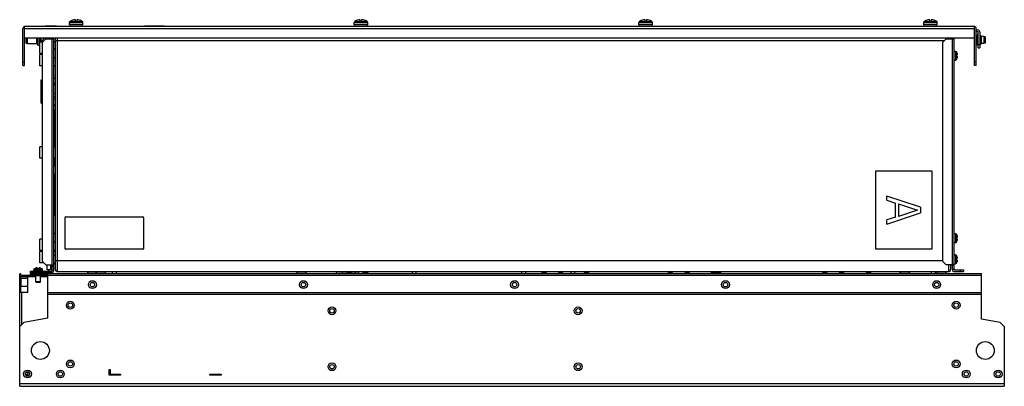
# Model space of a CAD drawing. Header units: millimetres. Extents: x 126 to 1006, y 623 to 950.
import ezdxf

# ---------------------------------------------------------------- set-up
doc = ezdxf.new("R2010")
doc.units = ezdxf.units.MM
doc.header["$LTSCALE"] = 102.550417
doc.layers.get('0').update_dxf_attribs({"linetype": 'CONTINUOUS'})

msp = doc.modelspace()

# ---------------------------------------------------------------- linework, layer by layer
at = {"color": 7, "linetype": 'CONTINUOUS'}
for p, q in [((175.72, 949.06), (175.72, 950.44)), ((176.92, 950.44), (176.92, 949.06)), ((430.22, 949.06), (430.22, 950.44)), ((431.42, 950.44), (431.42, 949.06)), ((684.72, 949.06), (684.72, 950.44)), ((685.92, 950.44), (685.92, 949.06)), ((939.22, 949.06), (939.22, 950.44)), ((940.42, 950.44), (940.42, 949.06)), ((128.72, 909.37), (128.72, 942.57)), ((130.22, 943.36), (129.88, 944.26)), ((130.22, 909.37), (130.22, 944.26)), ((130.22, 942.57), (979.22, 942.57)), ((978.92, 944.37), (130.52, 944.37)), ((148.72, 944.57), (148.72, 944.37)), ((158.72, 944.57), (148.72, 944.57)), ((149.72, 944.67), (149.72, 944.57)), ((149.72, 944.67), (157.72, 944.67)), ((157.72, 944.67), (157.72, 944.57)), ((158.72, 944.57), (158.72, 944.37)), ((170.32, 945.87), (170.32, 947.96)), ((170.32, 947.96), (182.32, 947.96)), ((182.32, 945.87), (170.32, 945.87)), ((170.76, 948.79), (176.26, 948.79)), ((170.82, 944.37), (170.82, 945.87)), ((172.92, 949.88), (172.92, 949.86)), ((175.72, 949.06), (176.92, 949.06)), ((176.26, 948.79), (181.87, 948.79)), ((179.72, 949.86), (179.72, 949.88)), ((181.82, 944.37), (181.82, 945.87)), ((182.32, 945.87), (182.32, 947.96)), ((237.32, 944.57), (237.32, 944.37)), ((255.32, 944.57), (237.32, 944.57)), ((255.32, 944.57), (255.32, 944.37)), ((424.82, 945.87), (424.82, 947.96)), ((424.82, 947.96), (436.82, 947.96)), ((436.82, 945.87), (424.82, 945.87)), ((425.26, 948.79), (430.76, 948.79)), ((425.32, 944.37), (425.32, 945.87)), ((427.42, 949.88), (427.42, 949.86)), ((430.22, 949.06), (431.42, 949.06)), ((430.76, 948.79), (436.37, 948.79)), ((434.22, 949.86), (434.22, 949.88)), ((436.32, 944.37), (436.32, 945.87)), ((436.82, 945.87), (436.82, 947.96)), ((679.32, 945.87), (679.32, 947.96)), ((679.32, 947.96), (691.32, 947.96)), ((691.32, 945.87), (679.32, 945.87)), ((679.76, 948.79), (685.26, 948.79)), ((679.82, 944.37), (679.82, 945.87)), ((681.92, 949.88), (681.92, 949.86)), ((684.72, 949.06), (685.92, 949.06)), ((685.26, 948.79), (690.87, 948.79)), ((688.72, 949.86), (688.72, 949.88)), ((690.82, 944.37), (690.82, 945.87)), ((691.32, 945.87), (691.32, 947.96)), ((720.98, 944.57), (720.98, 944.37)), ((720.98, 944.57), (773.98, 944.57)), ((743.48, 944.57), (743.48, 944.37)), ((743.49, 944.57), (743.49, 944.37)), ((743.99, 944.37), (743.99, 944.57)), ((763.49, 944.57), (763.49, 944.37)), ((763.99, 944.37), (763.99, 944.57)), ((773.98, 944.57), (773.98, 944.37)), ((933.82, 947.96), (945.82, 947.96)), ((933.82, 945.87), (933.82, 947.96)), ((945.82, 945.87), (933.82, 945.87)), ((934.26, 948.79), (939.76, 948.79)), ((934.32, 944.37), (934.32, 945.87)), ((936.42, 949.88), (936.42, 949.86)), ((939.22, 949.06), (940.42, 949.06)), ((939.76, 948.79), (945.37, 948.79)), ((943.22, 949.86), (943.22, 949.88)), ((945.32, 944.37), (945.32, 945.87)), ((945.82, 945.87), (945.82, 947.96)), ((979.56, 944.26), (979.22, 943.36)), ((979.22, 909.37), (979.22, 944.26)), ((980.72, 909.37), (980.72, 942.57)), ((130.22, 934.37), (979.22, 934.37)), ((131.72, 929.5), (131.72, 934.37)), ((132.72, 929.1), (132.72, 934.37)), ((141.28, 928.91), (141.28, 934.37)), ((142.32, 927.27), (142.32, 934.37)), ((143.82, 920.27), (143.82, 934.37)), ((144.62, 934.37), (144.62, 930.27)), ((148.42, 934.37), (146.32, 932.27)), ((149.32, 933.27), (146.32, 930.27)), ((149.32, 933.27), (156.32, 933.27)), ((150.32, 933.27), (150.32, 934.37)), ((153.32, 934.37), (153.32, 933.27)), ((154.52, 933.27), (154.52, 731.27)), ((154.82, 934.37), (154.82, 933.27)), ((156.32, 725.97), (156.32, 934.37)), ((157.82, 727.07), (157.82, 934.37)), ((159.62, 725.27), (159.62, 934.37)), ((953.92, 933.27), (950.92, 930.27)), ((953.92, 933.27), (960.92, 933.27)), ((956.02, 934.37), (956.02, 933.27)), ((957.82, 934.37), (957.82, 933.27)), ((959.12, 934.37), (959.12, 731.27)), ((959.42, 933.27), (959.42, 934.37)), ((960.92, 727.07), (960.92, 934.37)), ((980.72, 941.27), (981.92, 941.27)), ((980.72, 939.77), (981.92, 939.77)), ((982.42, 936.92), (981.62, 936.92)), ((981.62, 927.62), (981.62, 936.92)), ((982.42, 925.27), (982.42, 939.27)), ((983.92, 939.27), (983.92, 925.27)), ((984.87, 933.75), (983.92, 934.62)), ((984.87, 933.75), (984.87, 930.8)), ((985.13, 935.56), (985.13, 933.43)), ((987.62, 935.44), (985.13, 935.44)), ((988.82, 935.14), (987.62, 935.44)), ((987.62, 935.44), (987.62, 929.1)), ((988.82, 935.14), (988.82, 929.4)), ((131.72, 929.5), (132.72, 929.1)), ((132.72, 929.1), (141.28, 929.1)), ((143.82, 927.27), (142.32, 927.27)), ((146.32, 930.27), (143.82, 930.27)), ((146.32, 734.27), (146.32, 932.27)), ((156.35, 915.9), (156.35, 924.65)), ((157.82, 923.42), (156.35, 924.65)), ((157.82, 931.77), (952.42, 931.77)), ((950.92, 734.27), (950.92, 930.27)), ((982.42, 927.62), (981.62, 927.62)), ((982.42, 928.27), (983.92, 928.27)), ((982.42, 925.27), (983.92, 925.27)), ((984.87, 930.8), (983.92, 929.93)), ((985.13, 931.11), (985.13, 928.99)), ((987.62, 929.1), (985.13, 929.1)), ((988.82, 929.4), (987.62, 929.1)), ((146.32, 920.27), (143.82, 920.27)), ((143.82, 909.27), (143.82, 919.27)), ((146.32, 919.27), (143.82, 919.27)), ((157.82, 917.12), (156.35, 915.9)), ((960.92, 922.27), (962.13, 922.27)), ((962.13, 922.27), (962.13, 914.27)), ((963.78, 918.87), (962.92, 918.87)), ((962.92, 918.87), (962.92, 917.67)), ((962.92, 917.67), (963.78, 917.67)), ((962.96, 921.82), (962.96, 918.87)), ((962.96, 914.73), (962.96, 917.67)), ((963.7, 920.27), (963.74, 920.13)), ((963.86, 919.29), (963.7, 919.29)), ((963.7, 917.25), (963.86, 917.25)), ((963.74, 916.42), (963.7, 916.27)), ((963.78, 919.38), (963.71, 919.38)), ((963.78, 917.16), (963.71, 917.16)), ((963.74, 920.13), (963.78, 919.97)), ((963.74, 917.12), (963.78, 917.16)), ((963.78, 916.57), (963.74, 916.42)), ((128.72, 912.37), (130.22, 912.37)), ((128.72, 909.37), (130.22, 909.37)), ((146.32, 909.27), (143.82, 909.27)), ((960.92, 914.27), (962.13, 914.27)), ((980.72, 912.37), (979.22, 912.37)), ((980.72, 909.37), (979.22, 909.37)), ((156.32, 898.37), (157.82, 898.37)), ((156.32, 898.32), (157.82, 898.32)), ((145.12, 875.87), (145.12, 896.68)), ((145.12, 896.68), (146.32, 896.68)), ((145.12, 892.32), (146.32, 892.32)), ((145.12, 890.63), (146.32, 890.63)), ((157.82, 893.28), (156.32, 893.28)), ((156.35, 883.9), (156.35, 892.65)), ((157.82, 891.42), (156.35, 892.65)), ((145.12, 881.92), (146.32, 881.92)), ((145.12, 880.22), (146.32, 880.22)), ((157.82, 881.23), (156.32, 881.23)), ((157.82, 885.12), (156.35, 883.9)), ((145.12, 875.87), (146.32, 875.87)), ((156.32, 879.27), (157.82, 879.27)), ((157.82, 874.23), (156.32, 874.23)), ((156.32, 874.17), (157.82, 874.17)), ((156.32, 873.77), (157.82, 873.77)), ((156.62, 873.77), (156.62, 874.17)), ((157.82, 869.77), (156.32, 869.77)), ((156.62, 837.06), (156.62, 869.77)), ((143.82, 826.77), (143.82, 836.77)), ((146.32, 836.77), (143.82, 836.77)), ((146.32, 826.77), (143.82, 826.77)), ((156.35, 811.4), (156.35, 820.15)), ((157.82, 818.92), (156.35, 820.15)), ((156.62, 819.93), (156.62, 826.49)), ((157.82, 812.62), (156.35, 811.4)), ((156.62, 775.37), (156.62, 811.62)), ((890.92, 815.27), (940.92, 815.27)), ((890.92, 745.27), (890.92, 815.27)), ((940.92, 815.27), (940.92, 745.27)), ((930.92, 782.77), (900.92, 792.77)), ((900.92, 789.02), (900.92, 792.77)), ((900.92, 789.02), (908.58, 786.52)), ((908.58, 774.02), (908.58, 786.52)), ((911.13, 785.9), (928.36, 780.27)), ((911.13, 785.9), (911.13, 774.65)), ((156.62, 775.37), (157.82, 776.57)), ((900.92, 767.77), (930.92, 777.77)), ((928.36, 780.27), (911.13, 774.65)), ((930.92, 782.77), (930.92, 777.77)), ((166.32, 745.77), (166.32, 773.77)), ((166.82, 774.27), (235.82, 774.27)), ((236.32, 773.77), (236.32, 745.77)), ((908.58, 774.02), (900.92, 771.52)), ((900.92, 767.77), (900.92, 771.52)), ((156.35, 750.9), (156.35, 759.65)), ((157.82, 758.42), (156.35, 759.65)), ((960.92, 759.27), (962.13, 759.27)), ((962.13, 759.27), (962.13, 751.27)), ((962.96, 758.82), (962.96, 755.87)), ((963.7, 757.27), (963.74, 757.13)), ((963.74, 757.13), (963.78, 756.97)), ((143.82, 744.27), (143.82, 754.27)), ((146.32, 754.27), (143.82, 754.27)), ((157.82, 752.12), (156.35, 750.9)), ((960.92, 751.27), (962.13, 751.27)), ((963.78, 755.87), (962.92, 755.87)), ((962.92, 755.87), (962.92, 754.67)), ((962.92, 754.67), (963.78, 754.67)), ((962.96, 751.73), (962.96, 754.67)), ((963.86, 756.29), (963.7, 756.29)), ((963.7, 754.25), (963.86, 754.25)), ((963.74, 753.42), (963.7, 753.27)), ((963.78, 756.38), (963.71, 756.38)), ((963.78, 754.16), (963.71, 754.16)), ((963.74, 754.12), (963.78, 754.16)), ((963.78, 753.57), (963.74, 753.42)), ((146.32, 744.27), (143.82, 744.27)), ((143.82, 733.27), (143.82, 743.27)), ((146.32, 743.27), (143.82, 743.27)), ((156.35, 731.9), (156.35, 740.65)), ((157.82, 739.42), (156.35, 740.65)), ((235.82, 745.27), (166.82, 745.27)), ((940.92, 745.27), (890.92, 745.27)), ((960.92, 740.27), (962.13, 740.27)), ((962.13, 740.27), (962.13, 732.27)), ((962.96, 739.82), (962.96, 736.87)), ((147.32, 733.27), (143.82, 733.27)), ((146.32, 734.27), (149.32, 731.27)), ((149.32, 731.27), (156.32, 731.27)), ((150.32, 726.77), (150.32, 731.27)), ((153.32, 731.27), (153.32, 726.77)), ((154.82, 725.97), (154.82, 731.27)), ((157.82, 733.12), (156.35, 731.9)), ((950.92, 734.77), (157.82, 734.77)), ((950.92, 734.27), (953.92, 731.27)), ((960.92, 731.27), (953.92, 731.27)), ((956.02, 730.77), (956.02, 725.27)), ((957.82, 730.77), (957.82, 727.07)), ((959.42, 727.07), (959.42, 731.27)), ((960.92, 732.27), (962.13, 732.27)), ((963.78, 736.87), (962.92, 736.87)), ((962.92, 736.87), (962.92, 735.67)), ((962.92, 735.67), (963.78, 735.67)), ((962.96, 732.73), (962.96, 735.67)), ((963.7, 738.27), (963.74, 738.13)), ((963.86, 737.29), (963.7, 737.29)), ((963.7, 735.25), (963.86, 735.25)), ((963.74, 734.42), (963.7, 734.27)), ((963.78, 737.38), (963.71, 737.38)), ((963.78, 735.16), (963.71, 735.16)), ((963.74, 738.13), (963.78, 737.97)), ((963.74, 735.12), (963.78, 735.16)), ((963.78, 734.57), (963.74, 734.42)), ((125.82, 622.77), (125.82, 723.32)), ((126.82, 723.32), (125.82, 723.32)), ((126.82, 706.9), (126.82, 723.32)), ((139.02, 721.87), (127.32, 721.87)), ((132.97, 720.87), (132.97, 721.87)), ((135.32, 723.67), (135.32, 722.17)), ((135.32, 723.67), (985.32, 723.67)), ((150.82, 722.17), (135.32, 722.17)), ((135.42, 724.17), (135.42, 725.67)), ((135.42, 725.67), (154.52, 725.67)), ((154.52, 724.17), (135.42, 724.17)), ((138.32, 725.67), (138.32, 726.88)), ((138.32, 726.88), (146.32, 726.88)), ((138.32, 723.67), (138.32, 722.17)), ((138.42, 724.17), (138.42, 725.67)), ((138.77, 727.72), (141.72, 727.72)), ((139.02, 722.17), (139.02, 721.42)), ((140.32, 728.46), (140.46, 728.5)), ((140.32, 723.67), (140.32, 724.17)), ((140.46, 728.5), (140.62, 728.54)), ((141.21, 728.54), (141.21, 728.47)), ((141.3, 728.62), (141.3, 728.46)), ((141.72, 728.53), (141.72, 727.67)), ((141.72, 727.67), (142.92, 727.67)), ((142.92, 727.67), (142.92, 728.53)), ((145.86, 727.72), (142.92, 727.72)), ((143.33, 728.46), (143.33, 728.62)), ((143.43, 728.54), (143.43, 728.47)), ((143.47, 728.5), (143.43, 728.54)), ((144.02, 728.54), (144.17, 728.5)), ((144.17, 728.5), (144.32, 728.46)), ((144.32, 723.67), (144.32, 724.17)), ((145.62, 722.17), (145.62, 721.42)), ((985.32, 721.87), (145.62, 721.87)), ((146.32, 724.17), (146.32, 726.88)), ((149.32, 725.67), (149.32, 724.17)), ((153.32, 726.77), (150.32, 726.77)), ((150.82, 683.68), (150.82, 723.67)), ((151.82, 725.67), (151.82, 726.77)), ((154.82, 729.97), (156.32, 729.97)), ((154.82, 726.47), (156.32, 726.47)), ((159.62, 725.27), (956.02, 725.27)), ((186.91, 723.67), (186.39, 725.08)), ((186.39, 725.08), (202.74, 725.08)), ((194.41, 723.67), (193.89, 725.08)), ((202.23, 723.67), (202.74, 725.08)), ((208.32, 725.27), (208.32, 723.67)), ((212.32, 723.67), (212.32, 725.27)), ((373.91, 723.67), (373.39, 725.08)), ((373.39, 725.08), (382.24, 725.08)), ((381.73, 723.67), (382.24, 725.08)), ((409.69, 724.75), (408.7, 723.76)), ((410.96, 723.77), (418.06, 723.77)), ((417.97, 723.67), (418.84, 724.62)), ((418.84, 724.62), (421.79, 724.62)), ((421.79, 724.62), (422.66, 723.67)), ((422.57, 723.77), (428.92, 723.77)), ((425.82, 723.77), (425.82, 725.27)), ((428.82, 723.77), (428.82, 725.27)), ((432.83, 724.62), (431.97, 723.67)), ((432.83, 724.62), (436.79, 724.62)), ((435.79, 724.62), (436.65, 723.67)), ((437.66, 723.67), (436.79, 724.62)), ((476.98, 723.67), (476.89, 725.27)), ((479.89, 725.27), (479.97, 723.67)), ((574.32, 725.27), (574.32, 723.67)), ((578.32, 723.67), (578.32, 725.27)), ((593.1, 724.62), (592.23, 723.67)), ((593.1, 724.62), (596.05, 724.62)), ((596.05, 724.62), (596.92, 723.67)), ((607.84, 724.62), (606.97, 723.67)), ((607.84, 724.62), (610.79, 724.62)), ((611.66, 723.67), (610.79, 724.62)), ((618.66, 723.67), (618.74, 725.27)), ((621.74, 725.27), (621.65, 723.67)), ((630.84, 724.62), (629.97, 723.67)), ((630.84, 724.62), (633.79, 724.62)), ((634.66, 723.67), (633.79, 724.62)), ((704.97, 723.67), (705.84, 724.62)), ((705.84, 724.62), (708.79, 724.62)), ((708.79, 724.62), (709.66, 723.67)), ((720.84, 724.62), (719.97, 723.67)), ((720.84, 724.62), (723.79, 724.62)), ((724.66, 723.67), (723.79, 724.62)), ((744.21, 724.37), (747.8, 724.37)), ((744.21, 723.67), (744.21, 724.37)), ((744.39, 724.37), (744.39, 723.67)), ((746.51, 724.37), (746.51, 723.67)), ((748.62, 724.37), (752.21, 724.37)), ((749.91, 724.37), (749.91, 723.67)), ((752.02, 724.37), (752.02, 723.67)), ((752.21, 724.37), (752.21, 723.67)), ((842.97, 723.67), (843.84, 724.62)), ((843.84, 724.62), (846.79, 724.62)), ((846.79, 724.62), (847.66, 723.67)), ((858.84, 724.62), (857.97, 723.67)), ((858.84, 724.62), (861.79, 724.62)), ((862.66, 723.67), (861.79, 724.62)), ((882.84, 724.62), (881.97, 723.67)), ((882.84, 724.62), (885.79, 724.62)), ((885.79, 724.62), (886.66, 723.67)), ((912.39, 725.08), (921.24, 725.08)), ((912.91, 723.67), (912.39, 725.08)), ((920.73, 723.67), (921.24, 725.08)), ((940.32, 725.27), (940.32, 723.67)), ((944.32, 723.67), (944.32, 725.27)), ((945.39, 725.08), (954.24, 725.08)), ((945.91, 723.67), (945.39, 725.08)), ((953.73, 723.67), (954.24, 725.08)), ((960.92, 727.27), (959.42, 727.27)), ((961.22, 726.77), (969.42, 726.77)), ((961.22, 725.27), (969.42, 725.27)), ((966.42, 726.77), (966.42, 725.27)), ((969.42, 726.77), (969.42, 725.27)), ((985.32, 682.89), (985.32, 723.67)), ((125.82, 715.82), (126.82, 715.82)), ((126.82, 719.08), (127.02, 719.08)), ((127.02, 712.26), (127.02, 719.38)), ((127.02, 719.38), (133.17, 719.38)), ((127.32, 720.87), (140.32, 720.87)), ((133.17, 706.9), (133.17, 720.87)), ((145.62, 721.42), (139.02, 721.42)), ((140.32, 716.05), (140.32, 721.42)), ((140.69, 715.67), (140.32, 716.05)), ((144.32, 716.05), (140.32, 716.05)), ((143.94, 715.67), (140.69, 715.67)), ((143.94, 715.67), (144.32, 716.05)), ((144.32, 716.05), (144.32, 721.42)), ((144.32, 720.87), (150.82, 720.87)), ((126.82, 709.9), (125.82, 709.9)), ((125.82, 708.9), (126.82, 708.9)), ((125.82, 706.9), (133.17, 706.9)), ((126.82, 712.56), (127.02, 712.56)), ((127.02, 712.26), (133.17, 712.26)), ((127.82, 678.27), (127.82, 706.9)), ((150.82, 706.67), (985.32, 706.67)), ((150.82, 705.22), (985.32, 705.22)), ((129.46, 679.92), (125.82, 676.27)), ((150.82, 683.68), (129.46, 679.92)), ((1002.17, 679.92), (985.32, 682.89)), ((1005.82, 676.27), (1002.17, 679.92)), ((1005.82, 676.27), (1005.82, 622.77)), ((133.17, 635.06), (131.54, 635.06)), ((133.17, 635.72), (133.17, 631.82)), ((205.82, 632.77), (205.82, 637.77)), ((205.82, 637.77), (206.82, 637.77)), ((206.82, 637.77), (206.82, 633.77)), ((206.82, 633.77), (215.82, 633.77)), ((215.82, 633.77), (215.82, 632.77)), ((295.82, 632.77), (295.82, 633.77)), ((295.82, 633.77), (305.82, 633.77)), ((305.82, 633.77), (305.82, 632.77)), ((1005.82, 625.07), (125.82, 625.07)), ((130.87, 633.52), (133.17, 633.52)), ((133.17, 633.12), (130.96, 633.12)), ((215.82, 632.77), (205.82, 632.77)), ((305.82, 632.77), (295.82, 632.77)), ((125.82, 622.77), (1005.82, 622.77))]:
    msp.add_line(p, q, dxfattribs=at)
for centre, radius in [((190.82, 713.67), 3.5), ((190.82, 713.67), 2), ((379.42, 713.67), 3.5), ((379.42, 713.67), 2), ((568.12, 713.67), 3.5), ((568.12, 713.67), 2), ((756.62, 713.67), 3.5), ((756.62, 713.67), 2), ((945.32, 713.67), 3.5), ((945.32, 713.67), 2), ((171.12, 695.27), 3.5), ((171.12, 695.27), 2), ((962.82, 695.27), 3.5), ((962.82, 695.27), 2), ((404.92, 690.27), 3.5), ((404.92, 690.27), 2), ((624.92, 690.27), 3.5), ((624.92, 690.27), 2), ((144.32, 654.77), 8), ((988.82, 654.77), 8), ((171.12, 642.77), 3.5), ((171.12, 642.77), 2), ((404.92, 640.27), 3.5), ((624.92, 640.27), 3.5), ((962.82, 642.77), 3.5), ((962.82, 642.77), 2), ((132.82, 633.77), 3.5), ((132.82, 633.77), 2), ((162.12, 633.77), 3.5), ((162.12, 633.77), 2), ((404.92, 640.27), 2), ((624.92, 640.27), 2), ((971.82, 633.77), 3.5), ((971.82, 633.77), 2), ((1000.32, 633.77), 3.5), ((1000.32, 633.77), 2)]:
    msp.add_circle(centre, radius, dxfattribs=at)
for centre, radius, start, end in [((176.32, 940.47), 9.99, 93.44404, 109.9023), ((176.32, 940.47), 9.99, 70.0977, 86.55596), ((430.82, 940.47), 9.99, 93.44404, 109.9023), ((430.82, 940.47), 9.99, 70.0977, 86.55596), ((685.32, 940.47), 9.99, 93.44404, 109.9023), ((685.32, 940.47), 9.99, 70.0977, 86.55596), ((939.82, 940.47), 9.99, 93.44404, 109.9023), ((939.82, 940.47), 9.99, 70.0977, 86.55596), ((130.52, 942.57), 1.8, 90, 180), ((171.32, 947.96), 1, 123.74899, 180), ((176.32, 940.47), 10, 109.87687, 123.74899), ((176.32, 940.47), 10, 56.25101, 70.12313), ((181.32, 947.96), 1, 0, 56.25101), ((425.82, 947.96), 1, 123.74899, 180), ((430.82, 940.47), 10, 109.87687, 123.74899), ((430.82, 940.47), 10, 56.25101, 70.12313), ((435.82, 947.96), 1, 0, 56.25101), ((680.32, 947.96), 1, 123.74899, 180), ((685.32, 940.47), 10, 109.87687, 123.74899), ((685.32, 940.47), 10, 56.25101, 70.12313), ((690.32, 947.96), 1, 0, 56.25101), ((934.82, 947.96), 1, 123.74899, 180), ((939.82, 940.47), 10, 109.87687, 123.74899), ((939.82, 940.47), 10, 56.25101, 70.12313), ((944.82, 947.96), 1, 0, 56.25101), ((978.92, 942.57), 1.8, 0, 90), ((981.92, 939.27), 2, 0, 90), ((981.92, 939.27), 0.5, 0, 90), ((984.52, 935.56), 0.612, 0, 171.15825), ((983.52, 932.27), 2, 312.42772, 47.57228), ((141.82, 928.91), 0.536, 180, 343.32759), ((157.52, 929.77), 1.2, 70.55713, 179.24914), ((984.52, 928.99), 0.612, 188.84175, 360), ((962.13, 921.27), 1, 33.05573, 90), ((957.52, 918.27), 6.5, 17.92021, 33.05573), ((957.52, 918.27), 6.5, 326.94427, 342.07979), ((964.45, 917.27), 0.754, 179.97978, 181.63199), ((959.44, 918.79), 4.5, 13.41517, 15.18743), ((959.43, 917.76), 4.51, 344.81515, 346.58302), ((959.72, 918.86), 4.21, 12.75585, 13.4083), ((959.71, 917.69), 4.22, 346.58682, 347.23849), ((960.04, 918.93), 3.89, 11.70063, 12.763), ((960.07, 917.61), 3.85, 347.23117, 348.30301), ((960.46, 919.02), 3.45, 10.74647, 11.70061), ((960.46, 917.53), 3.45, 348.30452, 349.25737), ((960.86, 919.1), 3.05, 9.95071, 10.74431), ((960.8, 917.46), 3.11, 349.26188, 349.86694), ((960.99, 917.43), 2.92, 349.87111, 350.05652), ((962.67, 919.35), 1.22, 4.59562, 5.23119), ((963.68, 919.37), 0.21, 351.12477, 353.69006), ((963.68, 917.18), 0.21, 6.30813, 8.87751), ((962.67, 917.2), 1.22, 354.77157, 355.40687), ((157.52, 909.77), 1.2, 180.75086, 289.44287), ((962.13, 915.27), 1, 270, 326.94427), ((157.52, 836.27), 1.2, 70.55713, 179.24914), ((157.52, 827.27), 1.2, 180.75086, 289.44287), ((182.3, 719.21), 61.75, 114.57487, 114.88761), ((166.82, 773.77), 0.5, 90, 180), ((235.82, 773.77), 0.5, 0, 90), ((962.13, 758.27), 1, 33.05573, 90), ((957.52, 755.27), 6.5, 17.92021, 33.05573), ((959.44, 755.79), 4.5, 13.41517, 15.18743), ((959.72, 755.86), 4.21, 12.75585, 13.4083), ((962.13, 752.27), 1, 270, 326.94427), ((957.52, 755.27), 6.5, 326.94427, 342.07979), ((964.45, 754.27), 0.754, 179.97978, 181.63199), ((959.43, 754.76), 4.51, 344.81515, 346.58302), ((959.71, 754.69), 4.22, 346.58682, 347.23849), ((960.04, 755.93), 3.89, 11.70063, 12.763), ((960.07, 754.61), 3.85, 347.23117, 348.30301), ((960.46, 756.02), 3.45, 10.74647, 11.70061), ((960.46, 754.53), 3.45, 348.30452, 349.25737), ((960.86, 756.1), 3.05, 9.95071, 10.74431), ((960.8, 754.46), 3.11, 349.26188, 349.86694), ((960.99, 754.43), 2.92, 349.87111, 350.05652), ((962.67, 756.35), 1.22, 4.59562, 5.23119), ((963.68, 756.37), 0.21, 351.12477, 353.69006), ((963.68, 754.18), 0.21, 6.30813, 8.87751), ((962.67, 754.2), 1.22, 354.77157, 355.40687), ((157.52, 744.77), 1.2, 180.75086, 289.44287), ((157.52, 742.77), 1.2, 121.22904, 179.24914), ((166.82, 745.77), 0.5, 180, 270), ((235.82, 745.77), 0.5, 270, 360), ((962.13, 739.27), 1, 33.05573, 90), ((957.52, 736.27), 6.5, 17.92021, 33.05573), ((157.52, 733.77), 1.2, 250.47483, 289.44287), ((962.13, 733.27), 1, 270, 326.94427), ((957.52, 736.27), 6.5, 326.94427, 342.07979), ((964.45, 735.27), 0.754, 179.97978, 181.63199), ((959.44, 736.79), 4.5, 13.41517, 15.18743), ((959.43, 735.76), 4.51, 344.81515, 346.58302), ((959.72, 736.86), 4.21, 12.75585, 13.4083), ((959.71, 735.69), 4.22, 346.58682, 347.23849), ((960.04, 736.93), 3.89, 11.70063, 12.763), ((960.07, 735.61), 3.85, 347.23117, 348.30301), ((960.46, 737.02), 3.45, 10.74647, 11.70061), ((960.46, 735.53), 3.45, 348.30452, 349.25737), ((960.86, 737.1), 3.05, 9.95071, 10.74431), ((960.8, 735.46), 3.11, 349.26188, 349.86694), ((960.99, 735.43), 2.92, 349.87111, 350.05652), ((962.67, 737.35), 1.22, 4.59562, 5.23119), ((963.68, 737.37), 0.21, 351.12477, 353.69006), ((963.68, 735.18), 0.21, 6.30813, 8.87751), ((962.67, 735.2), 1.22, 354.77157, 355.40687), ((127.32, 720.37), 1.5, 90, 107.07561), ((139.32, 726.88), 1, 123.05573, 180), ((142.32, 722.27), 6.5, 107.92021, 123.05573), ((141.8, 724.2), 4.5, 103.41517, 105.18743), ((141.73, 724.48), 4.21, 102.75585, 103.4083), ((141.66, 724.79), 3.89, 101.70063, 102.763), ((141.57, 725.22), 3.45, 100.74647, 101.70061), ((141.49, 725.61), 3.05, 99.95071, 100.74431), ((141.24, 727.43), 1.22, 94.59562, 95.23119), ((141.22, 728.43), 0.21, 81.12477, 83.69006), ((143.32, 729.21), 0.754, 269.97978, 271.63199), ((143.41, 728.44), 0.21, 96.30813, 98.87751), ((143.39, 727.43), 1.22, 84.77157, 85.40687), ((143.13, 725.56), 3.11, 79.26188, 79.86694), ((143.16, 725.74), 2.92, 79.87111, 80.05652), ((143.06, 725.22), 3.45, 78.30452, 79.25737), ((142.98, 724.83), 3.85, 77.23117, 78.30301), ((142.9, 724.47), 4.22, 76.58682, 77.23849), ((142.83, 724.18), 4.51, 74.81515, 76.58302), ((142.32, 722.27), 6.5, 56.94427, 72.07979), ((145.32, 726.88), 1, 0, 56.94427), ((154.52, 725.97), 1.8, 270, 360), ((154.52, 725.97), 0.3, 270, 360), ((159.62, 727.07), 1.8, 180, 270), ((414.22, 721.47), 2.3, 90, 96.96217), ((420.32, 723.27), 2, 90, 137.57228), ((435.32, 723.27), 2, 42.42772, 90), ((609.32, 723.27), 2, 42.42772, 90), ((632.32, 723.27), 2, 42.42772, 90), ((707.32, 723.27), 2, 90, 137.57228), ((722.32, 723.27), 2, 42.42772, 90), ((748.21, 726.02), 1.7, 206.56511, 333.43554), ((748.21, 726.02), 1.25, 220.84279, 319.13936), ((845.32, 723.27), 2, 90, 137.57228), ((860.32, 723.27), 2, 42.42772, 90), ((956.02, 727.07), 1.8, 270, 360), ((961.22, 727.07), 1.8, 180, 270), ((961.22, 727.07), 0.3, 180, 270), ((127.32, 720.37), 0.5, 90, 180)]:
    msp.add_arc(centre, radius, start, end, dxfattribs=at)
for points in [[(130.52, 944.37), (130.41, 944.37), (130.3, 944.32), (130.22, 944.26)], [(979.22, 944.26), (979.16, 944.3), (979.09, 944.34), (979.02, 944.36)], [(963.88, 919.3), (963.88, 919.31), (963.88, 919.31), (963.88, 919.31)], [(963.88, 917.23), (963.88, 917.24), (963.88, 917.24), (963.88, 917.24)], [(156.34, 774.37), (156.38, 774.72), (156.5, 775.05), (156.62, 775.37)], [(963.88, 756.3), (963.88, 756.31), (963.88, 756.31), (963.88, 756.31)], [(963.88, 754.23), (963.88, 754.24), (963.88, 754.24), (963.88, 754.24)], [(963.88, 737.3), (963.88, 737.31), (963.88, 737.31), (963.88, 737.31)], [(963.88, 735.23), (963.88, 735.24), (963.88, 735.24), (963.88, 735.24)], [(141.29, 728.63), (141.28, 728.64), (141.28, 728.64), (141.27, 728.64)], [(143.36, 728.64), (143.35, 728.64), (143.35, 728.64), (143.35, 728.63)]]:
    msp.add_open_spline(points, degree=3, dxfattribs=at)
for points, knots in [([(979.02, 944.36), (979, 944.36), (978.97, 944.37), (978.93, 944.37), (978.92, 944.37)], [0, 0, 0, 0, 0.504331, 1, 1, 1, 1]), ([(963.74, 919.42), (963.73, 919.42), (963.71, 919.39), (963.7, 919.35), (963.7, 919.32), (963.7, 919.3)], [0, 0, 0, 0, 0.314054, 0.611517, 1, 1, 1, 1]), ([(963.7, 919.3), (963.7, 919.26), (963.7, 919.18), (963.72, 919.07), (963.74, 918.96), (963.76, 918.9), (963.78, 918.87)], [0, 0, 0, 0, 0.255954, 0.535966, 0.795924, 1, 1, 1, 1]), ([(963.78, 917.67), (963.77, 917.65), (963.74, 917.59), (963.71, 917.46), (963.7, 917.35), (963.7, 917.27)], [0, 0, 0, 0, 0.201541, 0.457293, 1, 1, 1, 1]), ([(963.7, 917.25), (963.7, 917.23), (963.7, 917.2), (963.71, 917.16), (963.73, 917.12), (963.74, 917.12)], [0, 0, 0, 0, 0.389023, 0.68683, 1, 1, 1, 1]), ([(963.78, 919.38), (963.78, 919.39), (963.77, 919.41), (963.75, 919.42), (963.74, 919.42)], [0, 0, 0, 0, 0.621626, 1, 1, 1, 1]), ([(963.86, 919.29), (963.85, 919.29), (963.84, 919.3), (963.81, 919.33), (963.8, 919.36), (963.78, 919.38)], [0, 0, 0, 0, 0.135226, 0.342168, 1, 1, 1, 1]), ([(963.86, 917.25), (963.85, 917.25), (963.84, 917.25), (963.81, 917.22), (963.8, 917.19), (963.78, 917.16)], [0, 0, 0, 0, 0.135167, 0.342032, 1, 1, 1, 1]), ([(963.88, 919.46), (963.88, 919.47), (963.88, 919.53), (963.87, 919.58), (963.86, 919.62)], [0, 0, 0, 0, 0.224754, 1, 1, 1, 1]), ([(963.86, 919.29), (963.86, 919.29), (963.87, 919.29), (963.87, 919.3), (963.88, 919.3)], [0, 0, 0, 0, 0.22954, 1, 1, 1, 1]), ([(963.88, 917.24), (963.88, 917.25), (963.87, 917.25), (963.86, 917.25), (963.86, 917.25)], [0, 0, 0, 0, 0.298415, 1, 1, 1, 1]), ([(963.86, 916.92), (963.86, 916.94), (963.87, 916.99), (963.88, 917.05), (963.88, 917.09)], [0, 0, 0, 0, 0.273583, 1, 1, 1, 1]), ([(963.88, 919.31), (963.88, 919.32), (963.88, 919.32), (963.88, 919.33), (963.88, 919.33)], [0, 0, 0, 0, 0.225865, 1, 1, 1, 1]), ([(963.88, 917.21), (963.88, 917.22), (963.88, 917.22), (963.88, 917.23), (963.88, 917.23)], [0, 0, 0, 0, 0.274537, 1, 1, 1, 1]), ([(963.89, 919.34), (963.89, 919.35), (963.89, 919.38), (963.89, 919.42), (963.89, 919.45)], [0, 0, 0, 0, 0.201893, 1, 1, 1, 1]), ([(963.89, 917.1), (963.89, 917.11), (963.89, 917.14), (963.89, 917.18), (963.89, 917.2)], [0, 0, 0, 0, 0.297288, 1, 1, 1, 1]), ([(963.74, 756.42), (963.73, 756.42), (963.71, 756.39), (963.7, 756.35), (963.7, 756.32), (963.7, 756.3)], [0, 0, 0, 0, 0.314054, 0.611517, 1, 1, 1, 1]), ([(963.7, 756.3), (963.7, 756.26), (963.7, 756.18), (963.72, 756.07), (963.74, 755.96), (963.76, 755.9), (963.78, 755.87)], [0, 0, 0, 0, 0.255954, 0.535966, 0.795924, 1, 1, 1, 1]), ([(963.78, 754.67), (963.77, 754.65), (963.74, 754.59), (963.71, 754.46), (963.7, 754.35), (963.7, 754.27)], [0, 0, 0, 0, 0.201541, 0.457293, 1, 1, 1, 1]), ([(963.7, 754.25), (963.7, 754.23), (963.7, 754.2), (963.71, 754.16), (963.73, 754.12), (963.74, 754.12)], [0, 0, 0, 0, 0.389023, 0.68683, 1, 1, 1, 1]), ([(963.78, 756.38), (963.78, 756.39), (963.77, 756.41), (963.75, 756.42), (963.74, 756.42)], [0, 0, 0, 0, 0.621626, 1, 1, 1, 1]), ([(963.86, 756.29), (963.85, 756.29), (963.84, 756.3), (963.81, 756.33), (963.8, 756.36), (963.78, 756.38)], [0, 0, 0, 0, 0.135226, 0.342168, 1, 1, 1, 1]), ([(963.86, 754.25), (963.85, 754.25), (963.84, 754.25), (963.81, 754.22), (963.8, 754.19), (963.78, 754.16)], [0, 0, 0, 0, 0.135167, 0.342032, 1, 1, 1, 1]), ([(963.88, 756.46), (963.88, 756.47), (963.88, 756.53), (963.87, 756.58), (963.86, 756.62)], [0, 0, 0, 0, 0.224754, 1, 1, 1, 1]), ([(963.86, 756.29), (963.86, 756.29), (963.87, 756.29), (963.87, 756.3), (963.88, 756.3)], [0, 0, 0, 0, 0.22954, 1, 1, 1, 1]), ([(963.88, 754.24), (963.88, 754.25), (963.87, 754.25), (963.86, 754.25), (963.86, 754.25)], [0, 0, 0, 0, 0.298415, 1, 1, 1, 1]), ([(963.86, 753.92), (963.86, 753.94), (963.87, 753.99), (963.88, 754.05), (963.88, 754.09)], [0, 0, 0, 0, 0.273583, 1, 1, 1, 1]), ([(963.88, 756.31), (963.88, 756.32), (963.88, 756.32), (963.88, 756.33), (963.88, 756.33)], [0, 0, 0, 0, 0.225865, 1, 1, 1, 1]), ([(963.88, 754.21), (963.88, 754.22), (963.88, 754.22), (963.88, 754.23), (963.88, 754.23)], [0, 0, 0, 0, 0.274537, 1, 1, 1, 1]), ([(963.89, 756.34), (963.89, 756.35), (963.89, 756.38), (963.89, 756.42), (963.89, 756.45)], [0, 0, 0, 0, 0.201893, 1, 1, 1, 1]), ([(963.89, 754.1), (963.89, 754.11), (963.89, 754.14), (963.89, 754.18), (963.89, 754.2)], [0, 0, 0, 0, 0.297288, 1, 1, 1, 1]), ([(963.74, 737.42), (963.73, 737.42), (963.71, 737.39), (963.7, 737.35), (963.7, 737.32), (963.7, 737.3)], [0, 0, 0, 0, 0.314054, 0.611517, 1, 1, 1, 1]), ([(963.7, 737.3), (963.7, 737.26), (963.7, 737.18), (963.72, 737.07), (963.74, 736.96), (963.76, 736.9), (963.78, 736.87)], [0, 0, 0, 0, 0.255954, 0.535966, 0.795924, 1, 1, 1, 1]), ([(963.78, 735.67), (963.77, 735.65), (963.74, 735.59), (963.71, 735.46), (963.7, 735.35), (963.7, 735.27)], [0, 0, 0, 0, 0.201541, 0.457293, 1, 1, 1, 1]), ([(963.7, 735.25), (963.7, 735.23), (963.7, 735.2), (963.71, 735.16), (963.73, 735.12), (963.74, 735.12)], [0, 0, 0, 0, 0.389023, 0.68683, 1, 1, 1, 1]), ([(963.78, 737.38), (963.78, 737.39), (963.77, 737.41), (963.75, 737.42), (963.74, 737.42)], [0, 0, 0, 0, 0.621626, 1, 1, 1, 1]), ([(963.86, 737.29), (963.85, 737.29), (963.84, 737.3), (963.81, 737.33), (963.8, 737.36), (963.78, 737.38)], [0, 0, 0, 0, 0.135226, 0.342168, 1, 1, 1, 1]), ([(963.86, 735.25), (963.85, 735.25), (963.84, 735.25), (963.81, 735.22), (963.8, 735.19), (963.78, 735.16)], [0, 0, 0, 0, 0.135167, 0.342032, 1, 1, 1, 1]), ([(963.88, 737.46), (963.88, 737.47), (963.88, 737.53), (963.87, 737.58), (963.86, 737.62)], [0, 0, 0, 0, 0.224754, 1, 1, 1, 1]), ([(963.86, 737.29), (963.86, 737.29), (963.87, 737.29), (963.87, 737.3), (963.88, 737.3)], [0, 0, 0, 0, 0.22954, 1, 1, 1, 1]), ([(963.88, 735.24), (963.88, 735.25), (963.87, 735.25), (963.86, 735.25), (963.86, 735.25)], [0, 0, 0, 0, 0.298415, 1, 1, 1, 1]), ([(963.86, 734.92), (963.86, 734.94), (963.87, 734.99), (963.88, 735.05), (963.88, 735.09)], [0, 0, 0, 0, 0.273583, 1, 1, 1, 1]), ([(963.88, 737.31), (963.88, 737.32), (963.88, 737.32), (963.88, 737.33), (963.88, 737.33)], [0, 0, 0, 0, 0.225865, 1, 1, 1, 1]), ([(963.88, 735.21), (963.88, 735.22), (963.88, 735.22), (963.88, 735.23), (963.88, 735.23)], [0, 0, 0, 0, 0.274537, 1, 1, 1, 1]), ([(963.89, 737.34), (963.89, 737.35), (963.89, 737.38), (963.89, 737.42), (963.89, 737.45)], [0, 0, 0, 0, 0.201893, 1, 1, 1, 1]), ([(963.89, 735.1), (963.89, 735.11), (963.89, 735.14), (963.89, 735.18), (963.89, 735.2)], [0, 0, 0, 0, 0.297288, 1, 1, 1, 1]), ([(141.13, 728.64), (141.12, 728.64), (141.06, 728.63), (141.01, 728.63), (140.97, 728.62)], [0, 0, 0, 0, 0.224754, 1, 1, 1, 1]), ([(141.25, 728.64), (141.24, 728.64), (141.2, 728.65), (141.17, 728.65), (141.14, 728.64)], [0, 0, 0, 0, 0.201893, 1, 1, 1, 1]), ([(141.21, 728.54), (141.2, 728.53), (141.18, 728.52), (141.17, 728.51), (141.17, 728.5)], [0, 0, 0, 0, 0.621626, 1, 1, 1, 1]), ([(141.17, 728.5), (141.17, 728.48), (141.2, 728.47), (141.24, 728.46), (141.27, 728.46), (141.29, 728.46)], [0, 0, 0, 0, 0.314054, 0.611517, 1, 1, 1, 1]), ([(141.3, 728.62), (141.3, 728.61), (141.29, 728.6), (141.26, 728.57), (141.23, 728.55), (141.21, 728.54)], [0, 0, 0, 0, 0.135226, 0.342168, 1, 1, 1, 1]), ([(141.27, 728.64), (141.27, 728.64), (141.27, 728.64), (141.26, 728.64), (141.26, 728.64)], [0, 0, 0, 0, 0.225865, 1, 1, 1, 1]), ([(141.3, 728.62), (141.3, 728.62), (141.3, 728.63), (141.29, 728.63), (141.29, 728.63)], [0, 0, 0, 0, 0.22954, 1, 1, 1, 1]), ([(141.29, 728.46), (141.33, 728.46), (141.41, 728.46), (141.52, 728.48), (141.63, 728.5), (141.69, 728.52), (141.72, 728.53)], [0, 0, 0, 0, 0.255954, 0.535966, 0.795924, 1, 1, 1, 1]), ([(142.92, 728.53), (142.94, 728.52), (143, 728.5), (143.13, 728.47), (143.24, 728.46), (143.32, 728.46)], [0, 0, 0, 0, 0.201541, 0.457293, 1, 1, 1, 1]), ([(143.35, 728.63), (143.34, 728.63), (143.34, 728.63), (143.33, 728.62), (143.33, 728.62)], [0, 0, 0, 0, 0.298415, 1, 1, 1, 1]), ([(143.33, 728.62), (143.33, 728.61), (143.34, 728.6), (143.37, 728.57), (143.4, 728.55), (143.43, 728.54)], [0, 0, 0, 0, 0.135167, 0.342032, 1, 1, 1, 1]), ([(143.34, 728.46), (143.36, 728.46), (143.39, 728.46), (143.43, 728.47), (143.47, 728.48), (143.47, 728.5)], [0, 0, 0, 0, 0.389023, 0.68683, 1, 1, 1, 1]), ([(143.38, 728.64), (143.37, 728.64), (143.37, 728.64), (143.36, 728.64), (143.36, 728.64)], [0, 0, 0, 0, 0.274537, 1, 1, 1, 1]), ([(143.49, 728.64), (143.48, 728.64), (143.44, 728.65), (143.41, 728.65), (143.38, 728.64)], [0, 0, 0, 0, 0.297288, 1, 1, 1, 1]), ([(143.67, 728.62), (143.65, 728.62), (143.6, 728.63), (143.54, 728.64), (143.5, 728.64)], [0, 0, 0, 0, 0.273583, 1, 1, 1, 1])]:
    msp.add_open_spline(points, degree=3, knots=knots, dxfattribs=at)

doc.saveas('drawing.dxf')
